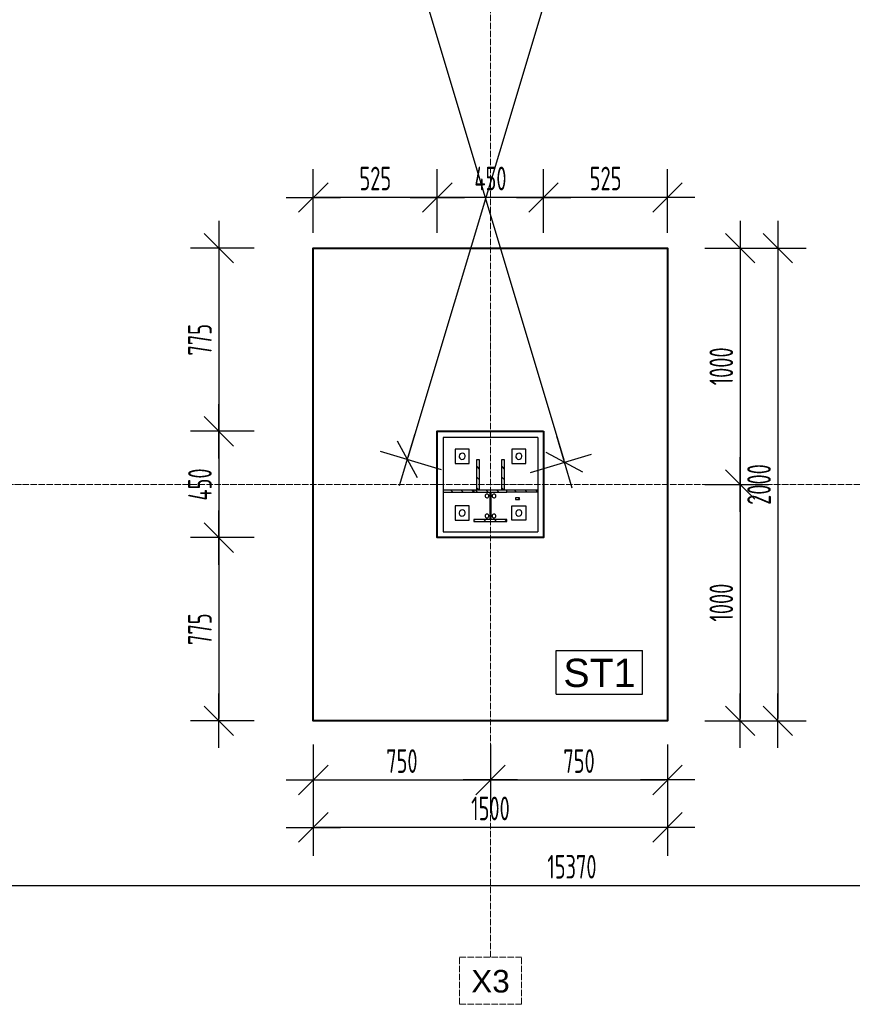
# Model space of a CAD drawing. Extents: x 68682 to 121374, y -47510 to -252.
# Tile 8 of 38: x 83599 to 87124, y -16920 to -12753. Entities that reach past the tile are written whole.
import ezdxf

# ---------------------------------------------------------------- set-up
doc = ezdxf.new("R2010")
doc.units = 0
doc.header["$LTSCALE"] = 1.125
doc.linetypes.add('GCAD_ISO04W100', pattern=[30, 24, -3, 0, -3])
doc.layers.add('--K_Fundamenty_lawy_przekroj', color=41, linetype='Continuous', lineweight=40)
doc.layers.add('M_Osie', color=1, linetype='GCAD_ISO04W100', lineweight=15)
for name, color, linetype in [('--TW_Wymiary', 1, 'Continuous'), ('TS_INNE_OBIEKTY', 7, 'Continuous'), ('TS_LINIE_WIDOCZNE', 7, 'Continuous'), ('TS_OPISY', 7, 'Continuous'), ('TS_OPISY_LINIE', 7, 'Continuous'), ('TS_OPISY_RAMKA', 7, 'Continuous'), ('TS_WYPELNIENIE', 7, 'Continuous')]:
    doc.layers.add(name, color=color, linetype=linetype)
doc.styles.add('ARIAL', font='arial.ttf')
doc.styles.add('MCAD_TWYM', font='GENISO.SHX', dxfattribs={"width": 0.7})
doc.dimstyles.new('MCAD_KR_50 [mm]', dxfattribs={"dimscale": 5, "dimtxt": 20, "dimasz": 2, "dimexe": 24, "dimexo": 0, "dimgap": 0, "dimtad": 0, "dimdec": 1, "dimrnd": 0.5, "dimzin": 9, "dimdsep": 46, "dimtxsty": 'MCAD_TWYM', "dimblk": 'MC_WYM_KR', "dimcen": 0, "dimdle": 20, "dimclrd": 256, "dimclre": 256, "dimclrt": 7, "dimazin": 0, "dimtfac": 0.033333, "dimtdec": 1, "dimtmove": 0, "dimatfit": 3, "dimldrblk": 'MC_WYM_ST', "dimfxl": 30, "dimfxlon": 1, "dimtvp": 0.8, "dimtolj": 1, "dimarcsym": 0})

# ---------------------------------------------------------------- blocks, each defined once
blk = doc.blocks.new('MC_WYM_KR')
at = {"color": 7, "linetype": 'ByBlock'}
blk.add_line((6.24, 6.24), (-6.24, -6.24), dxfattribs=at)
at = {"linetype": 'ByBlock'}
blk.add_line((11.52, 0), (-11.52, 0), dxfattribs=at)
blk = doc.blocks.new('*D4551')
at = {"layer": '--TW_Wymiary', "lineweight": -2}
for p, q in [((85817.2, -13655.5), (85817.2, -13385.5)), ((86342.2, -13655.5), (86342.2, -13385.5)), ((86332.2, -13505.5), (85827.2, -13505.5))]:
    blk.add_line(p, q, dxfattribs=at)
at = {"layer": 'Defpoints', "color": 0}
for p in [(85817.2, -13505.5), (85817.2, -13720.5), (86342.2, -13720.5)]:
    blk.add_point(p, dxfattribs=at)
at = {"layer": '--TW_Wymiary', "linetype": 'ByBlock', "lineweight": -2, "xscale": 10, "yscale": 10, "zscale": 10, "rotation": 180}
blk.add_blockref('MC_WYM_KR', (85817.2, -13505.5), dxfattribs=at)
at = {"layer": '--TW_Wymiary', "linetype": 'ByBlock', "lineweight": -2, "xscale": 10, "yscale": 10, "zscale": 10}
blk.add_blockref('MC_WYM_KR', (86342.2, -13505.5), dxfattribs=at)
at = {"layer": '--TW_Wymiary', "color": 7, "insert": (86079.7, -13425.5), "char_height": 100, "attachment_point": 5, "style": 'MCAD_TWYM'}
blk.add_mtext('\\A1;525', dxfattribs=at)
blk = doc.blocks.new('MC_WYM_ST')
blk.add_solid([(0, 0), (-14.68, 3), (-14.68, -3), (0, 0)])
blk = doc.blocks.new('*D4552')
at = {"layer": '--TW_Wymiary', "lineweight": -2}
for p, q in [((85367.2, -13655.5), (85367.2, -13385.5)), ((85817.2, -13655.5), (85817.2, -13385.5)), ((85807.2, -13505.5), (85377.2, -13505.5))]:
    blk.add_line(p, q, dxfattribs=at)
at = {"layer": 'Defpoints', "color": 0}
for p in [(85367.2, -13505.5), (85367.2, -13720.5), (85817.2, -13720.5)]:
    blk.add_point(p, dxfattribs=at)
at = {"layer": '--TW_Wymiary', "linetype": 'ByBlock', "lineweight": -2, "xscale": 10, "yscale": 10, "zscale": 10, "rotation": 180}
blk.add_blockref('MC_WYM_KR', (85367.2, -13505.5), dxfattribs=at)
at = {"layer": '--TW_Wymiary', "linetype": 'ByBlock', "lineweight": -2, "xscale": 10, "yscale": 10, "zscale": 10}
blk.add_blockref('MC_WYM_KR', (85817.2, -13505.5), dxfattribs=at)
at = {"layer": '--TW_Wymiary', "color": 7, "insert": (85592.2, -13425.5), "char_height": 100, "attachment_point": 5, "style": 'MCAD_TWYM'}
blk.add_mtext('\\A1;450', dxfattribs=at)
blk = doc.blocks.new('*D4553')
at = {"layer": '--TW_Wymiary', "lineweight": -2}
for p, q in [((84842.2, -13655.5), (84842.2, -13385.5)), ((85367.2, -13655.5), (85367.2, -13385.5)), ((85357.2, -13505.5), (84852.2, -13505.5))]:
    blk.add_line(p, q, dxfattribs=at)
at = {"layer": 'Defpoints', "color": 0}
for p in [(84842.2, -13505.5), (84842.2, -13720.5), (85367.2, -13720.5)]:
    blk.add_point(p, dxfattribs=at)
at = {"layer": '--TW_Wymiary', "linetype": 'ByBlock', "lineweight": -2, "xscale": 10, "yscale": 10, "zscale": 10, "rotation": 180}
blk.add_blockref('MC_WYM_KR', (84842.2, -13505.5), dxfattribs=at)
at = {"layer": '--TW_Wymiary', "linetype": 'ByBlock', "lineweight": -2, "xscale": 10, "yscale": 10, "zscale": 10}
blk.add_blockref('MC_WYM_KR', (85367.2, -13505.5), dxfattribs=at)
at = {"layer": '--TW_Wymiary', "color": 7, "insert": (85104.7, -13425.5), "char_height": 100, "attachment_point": 5, "style": 'MCAD_TWYM'}
blk.add_mtext('\\A1;525', dxfattribs=at)
blk = doc.blocks.new('*D4554')
at = {"layer": '--TW_Wymiary', "lineweight": -2}
for p, q in [((84592.2, -13720.5), (84322.2, -13720.5)), ((84442.2, -13730.5), (84442.2, -14485.5)), ((84592.2, -14495.5), (84322.2, -14495.5))]:
    blk.add_line(p, q, dxfattribs=at)
at = {"layer": 'Defpoints', "color": 0}
for p in [(84842.2, -13720.5), (84442.2, -14495.5), (84839.7, -14495.5)]:
    blk.add_point(p, dxfattribs=at)
at = {"layer": '--TW_Wymiary', "linetype": 'ByBlock', "lineweight": -2, "xscale": 10, "yscale": 10, "zscale": 10}
for p, rotation in [((84442.2, -13720.5), 90), ((84442.2, -14495.5), 270)]:
    blk.add_blockref('MC_WYM_KR', p, dxfattribs=dict(at, rotation=rotation))
at = {"layer": '--TW_Wymiary', "color": 7, "insert": (84362.2, -14108), "char_height": 100, "attachment_point": 5, "rotation": 90, "style": 'MCAD_TWYM'}
blk.add_mtext('\\A1;775', dxfattribs=at)
blk = doc.blocks.new('*D4555')
at = {"layer": '--TW_Wymiary', "lineweight": -2}
for p, q in [((84592.2, -14495.5), (84322.2, -14495.5)), ((84442.2, -14505.5), (84442.2, -14935.5)), ((84592.2, -14945.5), (84322.2, -14945.5))]:
    blk.add_line(p, q, dxfattribs=at)
at = {"layer": 'Defpoints', "color": 0}
for p in [(84839.7, -14495.5), (84442.2, -14945.5), (84842.2, -14945.5)]:
    blk.add_point(p, dxfattribs=at)
at = {"layer": '--TW_Wymiary', "linetype": 'ByBlock', "lineweight": -2, "xscale": 10, "yscale": 10, "zscale": 10}
for p, rotation in [((84442.2, -14495.5), 90), ((84442.2, -14945.5), 270)]:
    blk.add_blockref('MC_WYM_KR', p, dxfattribs=dict(at, rotation=rotation))
at = {"layer": '--TW_Wymiary', "color": 7, "insert": (84362.2, -14720.5), "char_height": 100, "attachment_point": 5, "rotation": 90, "style": 'MCAD_TWYM'}
blk.add_mtext('\\A1;450', dxfattribs=at)
blk = doc.blocks.new('*D4556')
at = {"layer": '--TW_Wymiary', "lineweight": -2}
for p, q in [((84592.2, -14945.5), (84322.2, -14945.5)), ((84442.2, -14955.5), (84442.2, -15710.5)), ((84592.2, -15720.5), (84322.2, -15720.5))]:
    blk.add_line(p, q, dxfattribs=at)
at = {"layer": 'Defpoints', "color": 0}
for p in [(84842.2, -14945.5), (84442.2, -15720.5), (84842.2, -15720.5)]:
    blk.add_point(p, dxfattribs=at)
at = {"layer": '--TW_Wymiary', "linetype": 'ByBlock', "lineweight": -2, "xscale": 10, "yscale": 10, "zscale": 10}
for p, rotation in [((84442.2, -14945.5), 90), ((84442.2, -15720.5), 270)]:
    blk.add_blockref('MC_WYM_KR', p, dxfattribs=dict(at, rotation=rotation))
at = {"layer": '--TW_Wymiary', "color": 7, "insert": (84362.2, -15333), "char_height": 100, "attachment_point": 5, "rotation": 90, "style": 'MCAD_TWYM'}
blk.add_mtext('\\A1;775', dxfattribs=at)
blk = doc.blocks.new('*D4557')
at = {"layer": '--TW_Wymiary', "lineweight": -2}
for p, q in [((84842.2, -15821.1), (84842.2, -16091.1)), ((85592.2, -15821.1), (85592.2, -16091.1)), ((84852.2, -15971.1), (85582.2, -15971.1))]:
    blk.add_line(p, q, dxfattribs=at)
at = {"layer": 'Defpoints', "color": 0}
for p in [(84842.2, -15720.5), (85592.2, -15720.5), (85592.2, -15971.1)]:
    blk.add_point(p, dxfattribs=at)
at = {"layer": '--TW_Wymiary', "linetype": 'ByBlock', "lineweight": -2, "xscale": 10, "yscale": 10, "zscale": 10, "rotation": 180}
blk.add_blockref('MC_WYM_KR', (84842.2, -15971.1), dxfattribs=at)
at = {"layer": '--TW_Wymiary', "linetype": 'ByBlock', "lineweight": -2, "xscale": 10, "yscale": 10, "zscale": 10}
blk.add_blockref('MC_WYM_KR', (85592.2, -15971.1), dxfattribs=at)
at = {"layer": '--TW_Wymiary', "color": 7, "insert": (85217.2, -15891.1), "char_height": 100, "attachment_point": 5, "style": 'MCAD_TWYM'}
blk.add_mtext('\\A1;750', dxfattribs=at)
blk = doc.blocks.new('*D4558')
at = {"layer": '--TW_Wymiary', "lineweight": -2}
for p, q in [((85592.2, -15821.1), (85592.2, -16091.1)), ((86342.2, -15821.1), (86342.2, -16091.1)), ((85602.2, -15971.1), (86332.2, -15971.1))]:
    blk.add_line(p, q, dxfattribs=at)
at = {"layer": 'Defpoints', "color": 0}
for p in [(85592.2, -15720.5), (86342.2, -15720.5), (86342.2, -15971.1)]:
    blk.add_point(p, dxfattribs=at)
at = {"layer": '--TW_Wymiary', "linetype": 'ByBlock', "lineweight": -2, "xscale": 10, "yscale": 10, "zscale": 10, "rotation": 180}
blk.add_blockref('MC_WYM_KR', (85592.2, -15971.1), dxfattribs=at)
at = {"layer": '--TW_Wymiary', "linetype": 'ByBlock', "lineweight": -2, "xscale": 10, "yscale": 10, "zscale": 10}
blk.add_blockref('MC_WYM_KR', (86342.2, -15971.1), dxfattribs=at)
at = {"layer": '--TW_Wymiary', "color": 7, "insert": (85967.2, -15891.1), "char_height": 100, "attachment_point": 5, "style": 'MCAD_TWYM'}
blk.add_mtext('\\A1;750', dxfattribs=at)
blk = doc.blocks.new('*D4559')
at = {"layer": '--TW_Wymiary', "lineweight": -2}
for p, q in [((84842.2, -16021.6), (84842.2, -16291.6)), ((86342.2, -16021.6), (86342.2, -16291.6)), ((86332.2, -16171.6), (84852.2, -16171.6))]:
    blk.add_line(p, q, dxfattribs=at)
at = {"layer": 'Defpoints', "color": 0}
for p in [(84842.2, -15720.5), (86342.2, -15720.5), (84842.2, -16171.6)]:
    blk.add_point(p, dxfattribs=at)
at = {"layer": '--TW_Wymiary', "linetype": 'ByBlock', "lineweight": -2, "xscale": 10, "yscale": 10, "zscale": 10, "rotation": 180}
blk.add_blockref('MC_WYM_KR', (84842.2, -16171.6), dxfattribs=at)
at = {"layer": '--TW_Wymiary', "linetype": 'ByBlock', "lineweight": -2, "xscale": 10, "yscale": 10, "zscale": 10}
blk.add_blockref('MC_WYM_KR', (86342.2, -16171.6), dxfattribs=at)
at = {"layer": '--TW_Wymiary', "color": 7, "insert": (85592.2, -16091.6), "char_height": 100, "attachment_point": 5, "style": 'MCAD_TWYM'}
blk.add_mtext('\\A1;1500', dxfattribs=at)
blk = doc.blocks.new('*D4560')
at = {"layer": '--TW_Wymiary', "lineweight": -2}
for p, q in [((86499.6, -13720.5), (86769.6, -13720.5)), ((86649.6, -13730.5), (86649.6, -14710.5)), ((86499.6, -14720.5), (86769.6, -14720.5))]:
    blk.add_line(p, q, dxfattribs=at)
at = {"layer": 'Defpoints', "color": 0}
for p in [(86342.2, -13720.5), (86342.2, -14720.5), (86649.6, -14720.5)]:
    blk.add_point(p, dxfattribs=at)
at = {"layer": '--TW_Wymiary', "linetype": 'ByBlock', "lineweight": -2, "xscale": 10, "yscale": 10, "zscale": 10}
for p, rotation in [((86649.6, -13720.5), 90), ((86649.6, -14720.5), 270)]:
    blk.add_blockref('MC_WYM_KR', p, dxfattribs=dict(at, rotation=rotation))
at = {"layer": '--TW_Wymiary', "color": 7, "insert": (86569.6, -14220.5), "char_height": 100, "attachment_point": 5, "rotation": 90, "style": 'MCAD_TWYM'}
blk.add_mtext('\\A1;1000', dxfattribs=at)
blk = doc.blocks.new('*D4561')
at = {"layer": '--TW_Wymiary', "lineweight": -2}
for p, q in [((86499.6, -14720.5), (86769.6, -14720.5)), ((86649.6, -14730.5), (86649.6, -15710.5)), ((86499.6, -15720.5), (86769.6, -15720.5))]:
    blk.add_line(p, q, dxfattribs=at)
at = {"layer": 'Defpoints', "color": 0}
for p in [(86342.2, -14720.5), (86342.2, -15720.5), (86649.6, -15720.5)]:
    blk.add_point(p, dxfattribs=at)
at = {"layer": '--TW_Wymiary', "linetype": 'ByBlock', "lineweight": -2, "xscale": 10, "yscale": 10, "zscale": 10}
for p, rotation in [((86649.6, -14720.5), 90), ((86649.6, -15720.5), 270)]:
    blk.add_blockref('MC_WYM_KR', p, dxfattribs=dict(at, rotation=rotation))
at = {"layer": '--TW_Wymiary', "color": 7, "insert": (86569.6, -15220.5), "char_height": 100, "attachment_point": 5, "rotation": 90, "style": 'MCAD_TWYM'}
blk.add_mtext('\\A1;1000', dxfattribs=at)
blk = doc.blocks.new('*D4562')
at = {"layer": '--TW_Wymiary', "lineweight": -2}
for p, q in [((86659.4, -13720.5), (86929.4, -13720.5)), ((86809.4, -13730.5), (86809.4, -15710.5)), ((86659.4, -15720.5), (86929.4, -15720.5))]:
    blk.add_line(p, q, dxfattribs=at)
at = {"layer": 'Defpoints', "color": 0}
for p in [(86392.2, -13720.5), (86392.2, -15720.5), (86809.4, -15720.5)]:
    blk.add_point(p, dxfattribs=at)
at = {"layer": '--TW_Wymiary', "linetype": 'ByBlock', "lineweight": -2, "xscale": 10, "yscale": 10, "zscale": 10}
for p, rotation in [((86809.4, -13720.5), 90), ((86809.4, -15720.5), 270)]:
    blk.add_blockref('MC_WYM_KR', p, dxfattribs=dict(at, rotation=rotation))
at = {"layer": '--TW_Wymiary', "color": 7, "insert": (86729.4, -14720.5), "char_height": 100, "attachment_point": 5, "rotation": 90, "style": 'MCAD_TWYM'}
blk.add_mtext('\\A1;2000', dxfattribs=at)
blk = doc.blocks.new('*D4649')
at = {"layer": '--TW_Wymiary', "lineweight": -2}
for p, q in [((82162.1, -2669.5), (82420.7, -2591.9)), ((82308.6, -2636), (85902.9, -14616.8)), ((85762.1, -14669.5), (86020.7, -14591.9))]:
    blk.add_line(p, q, dxfattribs=at)
at = {"layer": 'Defpoints', "color": 0}
for p in [(81992.2, -2720.5), (85905.8, -14626.4), (85592.2, -14720.5)]:
    blk.add_point(p, dxfattribs=at)
at = {"layer": '--TW_Wymiary', "linetype": 'ByBlock', "lineweight": -2, "xscale": 10, "yscale": 10, "zscale": 10}
for p, rotation in [((82305.8, -2626.4), 106.6992442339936), ((85905.8, -14626.4), 286.6992442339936)]:
    blk.add_blockref('MC_WYM_KR', p, dxfattribs=dict(at, rotation=rotation))
at = {"layer": '--TW_Wymiary', "color": 7, "insert": (84182.4, -8603.4), "char_height": 100, "attachment_point": 5, "rotation": 286.6992, "style": 'MCAD_TWYM'}
blk.add_mtext('\\A1;12528', dxfattribs=at)
blk = doc.blocks.new('*D4650')
at = {"layer": '--TW_Wymiary', "lineweight": -2}
for p, q in [((88984.6, -2658.2), (88726, -2580.6)), ((85243.8, -14605.5), (88838.1, -2624.7)), ((85384.6, -14658.2), (85126, -14580.6))]:
    blk.add_line(p, q, dxfattribs=at)
at = {"layer": 'Defpoints', "color": 0}
for p in [(88840.9, -2615.1), (89192.2, -2720.5), (85592.2, -14720.5)]:
    blk.add_point(p, dxfattribs=at)
at = {"layer": '--TW_Wymiary', "linetype": 'ByBlock', "lineweight": -2, "xscale": 10, "yscale": 10, "zscale": 10}
for p, rotation in [((88840.9, -2615.1), 73.30075576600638), ((85240.9, -14615.1), 253.3007557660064)]:
    blk.add_blockref('MC_WYM_KR', p, dxfattribs=dict(at, rotation=rotation))
at = {"layer": '--TW_Wymiary', "color": 7, "insert": (86964.3, -8592.1), "char_height": 100, "attachment_point": 5, "rotation": 73.3008, "style": 'MCAD_TWYM'}
blk.add_mtext('\\A1;12528', dxfattribs=at)
blk = doc.blocks.new('*D4652')
at = {"layer": '--TW_Wymiary', "lineweight": -2}
for p, q in [((78252.2, -16268.2), (78252.2, -16538.2)), ((93622.2, -16268.2), (93622.2, -16538.2)), ((78262.2, -16418.2), (93612.2, -16418.2))]:
    blk.add_line(p, q, dxfattribs=at)
at = {"layer": 'Defpoints', "color": 0}
for p in [(78252.2, -16171.6), (93622.2, -16171.6), (93622.2, -16418.2)]:
    blk.add_point(p, dxfattribs=at)
at = {"layer": '--TW_Wymiary', "linetype": 'ByBlock', "lineweight": -2, "xscale": 10, "yscale": 10, "zscale": 10, "rotation": 180}
blk.add_blockref('MC_WYM_KR', (78252.2, -16418.2), dxfattribs=at)
at = {"layer": '--TW_Wymiary', "linetype": 'ByBlock', "lineweight": -2, "xscale": 10, "yscale": 10, "zscale": 10}
blk.add_blockref('MC_WYM_KR', (93622.2, -16418.2), dxfattribs=at)
at = {"layer": '--TW_Wymiary', "color": 7, "insert": (85937.2, -16338.2), "char_height": 100, "attachment_point": 5, "style": 'MCAD_TWYM'}
blk.add_mtext('\\A1;15370', dxfattribs=at)

msp = doc.modelspace()

# ---------------------------------------------------------------- hatches: boundary and pattern name
at = {"layer": 'TS_WYPELNIENIE', "linetype": 'Continuous'}
h = msp.add_hatch(dxfattribs=at)
h.set_pattern_fill('', color=256, scale=10, angle=270, style=0, pattern_type=0)
h.set_pattern_definition([(315, (85544.74, -14744.804), (22.451, 22.451), [])])
h.paths.add_polyline_path([(85534.74, -14744.8), (85544.74, -14744.8), (85544.74, -14614.81), (85534.74, -14614.81)])
h = msp.add_hatch(dxfattribs=at)
h.set_pattern_fill('', color=256, scale=10, angle=270, style=0, pattern_type=0)
h.set_pattern_definition([(315, (85649.74, -14744.804), (22.451, 22.451), [])])
h.paths.add_polyline_path([(85639.74, -14744.8), (85649.74, -14744.8), (85649.74, -14614.81), (85639.74, -14614.81)])
h = msp.add_hatch(dxfattribs=at)
h.set_pattern_fill('', color=256, scale=10, angle=270, style=0, pattern_type=0)
h.set_pattern_definition([(315, (85522.24, -14753.294), (22.451, 22.451), [])])
h.paths.add_polyline_path([(85392.24, -14753.29), (85522.24, -14753.29), (85522.24, -14743.29), (85392.24, -14743.29)])
h = msp.add_hatch(dxfattribs=at)
h.set_pattern_fill('', color=256, scale=10, angle=270, style=0, pattern_type=0)
h.set_pattern_definition([(315, (85662.24, -14877.804), (22.4506, 22.4506), [])])
h.paths.add_polyline_path([(85522.24, -14877.8), (85662.24, -14877.8), (85662.24, -14869.3), (85594.99, -14869.3), (85594.99, -14753.3), (85662.24, -14753.3), (85662.24, -14744.8), (85522.24, -14744.8), (85522.24, -14753.3), (85589.49, -14753.3), (85589.49, -14869.3), (85522.24, -14869.3)])
h = msp.add_hatch(dxfattribs=at)
h.set_pattern_fill('', color=256, scale=10, angle=270, style=0, pattern_type=0)
h.set_pattern_definition([(315, (85792.235, -14753.294), (22.451, 22.451), [])])
h.paths.add_polyline_path([(85662.24, -14753.29), (85792.23, -14753.29), (85792.23, -14743.29), (85662.24, -14743.29)])
h = msp.add_hatch(dxfattribs=at)
h.set_pattern_fill('', color=256, scale=10, angle=270, style=0, pattern_type=0)
h.set_pattern_definition([(315, (85715.42, -14783.344), (22.45, 22.45), [])])
h.paths.add_polyline_path([(85698.26, -14783.3), (85715.42, -14783.34), (85715.62, -14777.34), (85698.26, -14777.3)])

# ---------------------------------------------------------------- linework, layer by layer
at = {"layer": '--K_Fundamenty_lawy_przekroj'}
for points in [[(84842.24, -13720.47), (86342.24, -13720.47), (86342.24, -15720.47), (84842.24, -15720.47)], [(85817.24, -14495.47), (85817.24, -14945.47), (85367.24, -14945.47), (85367.24, -14495.47)]]:
    msp.add_lwpolyline(points, close=True, dxfattribs=at)
at = {"layer": 'M_Osie'}
for p, q in [((85592.24, -16720.47), (85592.24, -720.47)), ((76502.24, -14720.47), (95372.24, -14720.47)), ((85460.75, -16720.47), (85723.73, -16720.47)), ((85460.75, -16920.47), (85460.75, -16720.47)), ((85723.73, -16920.47), (85723.73, -16720.47)), ((85460.75, -16920.47), (85723.73, -16920.47))]:
    msp.add_line(p, q, dxfattribs=at)
at = {"layer": 'TS_INNE_OBIEKTY', "color": 253, "linetype": 'Continuous'}
for p, q in [((85534.74, -14744.8), (85534.74, -14614.81)), ((85534.74, -14614.81), (85544.74, -14614.81)), ((85544.74, -14614.81), (85544.74, -14744.8)), ((85639.74, -14744.8), (85639.74, -14614.81)), ((85639.74, -14614.81), (85649.74, -14614.81)), ((85649.74, -14614.81), (85649.74, -14744.8)), ((85392.24, -14743.29), (85522.24, -14743.29)), ((85392.24, -14743.29), (85392.24, -14753.29)), ((85522.24, -14753.29), (85522.24, -14743.29)), ((85662.24, -14744.8), (85522.24, -14744.8)), ((85522.24, -14744.8), (85522.24, -14753.3)), ((85544.74, -14744.8), (85534.74, -14744.8)), ((85649.74, -14744.8), (85639.74, -14744.8)), ((85662.24, -14753.29), (85662.24, -14743.29)), ((85662.24, -14743.29), (85792.23, -14743.29)), ((85662.24, -14753.3), (85662.24, -14744.8)), ((85792.23, -14743.29), (85792.23, -14753.29)), ((85392.24, -14753.29), (85522.24, -14753.29)), ((85522.24, -14753.3), (85589.49, -14753.3)), ((85589.49, -14753.3), (85589.49, -14869.3)), ((85594.99, -14869.3), (85594.99, -14753.3)), ((85594.99, -14753.3), (85662.24, -14753.3)), ((85792.23, -14753.29), (85662.24, -14753.29)), ((85698.26, -14777.3), (85698.26, -14783.3)), ((85715.62, -14777.34), (85698.26, -14777.3)), ((85698.26, -14783.3), (85715.42, -14783.34)), ((85715.42, -14783.34), (85715.62, -14777.34)), ((85589.49, -14869.3), (85522.24, -14869.3)), ((85522.24, -14869.3), (85522.24, -14877.8)), ((85662.24, -14869.3), (85594.99, -14869.3)), ((85662.24, -14877.8), (85662.24, -14869.3)), ((85522.24, -14877.8), (85662.24, -14877.8))]:
    msp.add_line(p, q, dxfattribs=at)
for centre, radius, start, end in [((85472.24, -14601.14), 13, 18, 198), ((85472.24, -14601.14), 13, 18, 198), ((85472.24, -14601.14), 13, 198, 18), ((85472.24, -14601.14), 13, 198, 18), ((85712.24, -14601.14), 13, 18, 198), ((85712.24, -14601.14), 13, 18, 198), ((85712.24, -14601.14), 13, 198, 18), ((85712.24, -14601.14), 13, 198, 18), ((85577.24, -14768.8), 8, 108, 288), ((85577.24, -14768.8), 8, 108, 288), ((85577.24, -14768.8), 8, 288, 108), ((85577.24, -14768.8), 8, 288, 108), ((85607.24, -14768.8), 8, 108, 288), ((85607.24, -14768.8), 8, 108, 288), ((85607.24, -14768.8), 8, 288, 108), ((85607.24, -14768.8), 8, 288, 108), ((85472.24, -14841.14), 13, 18, 198), ((85472.24, -14841.14), 13, 18, 198), ((85712.24, -14841.14), 13, 18, 198), ((85712.24, -14841.14), 13, 18, 198), ((85472.24, -14841.14), 13, 198, 18), ((85472.24, -14841.14), 13, 198, 18), ((85577.24, -14853.8), 8, 108, 288), ((85577.24, -14853.8), 8, 108, 288), ((85577.24, -14853.8), 8, 288, 108), ((85577.24, -14853.8), 8, 288, 108), ((85607.24, -14853.8), 8, 108, 288), ((85607.24, -14853.8), 8, 108, 288), ((85607.24, -14853.8), 8, 288, 108), ((85607.24, -14853.8), 8, 288, 108), ((85712.24, -14841.14), 13, 198, 18), ((85712.24, -14841.14), 13, 198, 18)]:
    msp.add_arc(centre, radius, start, end, dxfattribs=at)
at = {"layer": 'TS_LINIE_WIDOCZNE', "color": 253, "linetype": 'Continuous'}
for p, q in [((85792.24, -14521.14), (85392.24, -14521.14)), ((85392.24, -14521.14), (85392.24, -14743.29)), ((85792.24, -14521.14), (85792.24, -14743.29)), ((85502.24, -14571.14), (85442.24, -14571.14)), ((85442.24, -14571.14), (85442.24, -14631.14)), ((85502.24, -14631.14), (85502.24, -14571.14)), ((85682.24, -14571.14), (85682.24, -14631.14)), ((85742.24, -14571.14), (85682.24, -14571.14)), ((85742.24, -14631.14), (85742.24, -14571.14)), ((85442.24, -14631.14), (85502.24, -14631.14)), ((85682.24, -14631.14), (85742.24, -14631.14)), ((85392.24, -14753.29), (85392.24, -14921.14)), ((85792.24, -14753.29), (85792.24, -14921.14)), ((85502.24, -14811.14), (85442.24, -14811.14)), ((85442.24, -14811.14), (85442.24, -14871.14)), ((85502.24, -14871.14), (85502.24, -14811.14)), ((85682.24, -14871.14), (85682.24, -14811.14)), ((85682.24, -14811.14), (85742.24, -14811.14)), ((85742.24, -14811.14), (85742.24, -14871.14)), ((85442.24, -14871.14), (85502.24, -14871.14)), ((85742.24, -14871.14), (85682.24, -14871.14)), ((85392.24, -14921.14), (85792.24, -14921.14))]:
    msp.add_line(p, q, dxfattribs=at)
at = {"layer": 'TS_OPISY_RAMKA', "linetype": 'Continuous'}
for p, q in [((85871.01, -15422.4), (86236.56, -15422.4)), ((85871.01, -15607.4), (85871.01, -15422.4)), ((86236.56, -15607.4), (86236.56, -15422.4)), ((85871.01, -15607.4), (86236.56, -15607.4))]:
    msp.add_line(p, q, dxfattribs=at)

# ---------------------------------------------------------------- texts
at = {"layer": 'M_Osie', "style": 'ARIAL'}
msp.add_text('X3', height=95.508, dxfattribs=at).set_placement((85510.75, -16870.47))

# ---------------------------------------------------------------- dimensions: what is measured, and where the dimension line sits
at = {"layer": '--TW_Wymiary'}
for p1, p2, distance, picture, middle in [((81992.24, -2720.47), (85592.24, -14720.47), 327.32, '*D4649', (84182.38, -8603.42)), ((85592.24, -14720.47), (89192.24, -2720.47), 366.77, '*D4650', (86964.31, -8592.09))]:
    dim = msp.add_aligned_dim(p1=p1, p2=p2, distance=distance, dimstyle='MCAD_KR_50 [mm]', override={"dimrnd": 1, "dimtxsty": 'MCAD_TWYM', "dimldrblk": 'MC_WYM_ST'}, dxfattribs=at)
    dim.commit()
    dim.dimension.update_dxf_attribs({"geometry": picture, "text_midpoint": middle})
for base, p1, p2, picture, middle in [((84842.24, -13505.47), (85367.24, -13720.47), (84842.24, -13720.47), '*D4553', (85104.74, -13425.47)), ((85367.24, -13505.47), (85817.24, -13720.47), (85367.24, -13720.47), '*D4552', (85592.24, -13425.47)), ((84842.24, -16171.6), (86342.24, -15720.47), (84842.24, -15720.47), '*D4559', (85592.24, -16091.6)), ((86342.24, -15971.14), (85592.24, -15720.47), (86342.24, -15720.47), '*D4558', (85967.24, -15891.14))]:
    dim = msp.add_linear_dim(base=base, p1=p1, p2=p2, dimstyle='MCAD_KR_50 [mm]', override={"dimtmove": 1}, dxfattribs=at)
    dim.commit()
    dim.dimension.update_dxf_attribs({"geometry": picture, "text_midpoint": middle})
for base, p1, p2, picture, middle in [((85817.24, -13505.47), (86342.24, -13720.47), (85817.24, -13720.47), '*D4551', (86079.74, -13425.47)), ((85592.24, -15971.14), (84842.24, -15720.47), (85592.24, -15720.47), '*D4557', (85217.24, -15891.14)), ((93622.24, -16418.16), (78252.24, -16171.6), (93622.24, -16171.6), '*D4652', (85937.24, -16338.16))]:
    dim = msp.add_linear_dim(base=base, p1=p1, p2=p2, dimstyle='MCAD_KR_50 [mm]', dxfattribs=at)
    dim.commit()
    dim.dimension.update_dxf_attribs({"geometry": picture, "text_midpoint": middle})
for base, p1, p2, picture, middle in [((84442.24, -14495.47), (84842.24, -13720.47), (84839.74, -14495.47), '*D4554', (84362.24, -14107.97)), ((86649.58, -14720.47), (86342.24, -13720.47), (86342.24, -14720.47), '*D4560', (86569.58, -14220.47)), ((86809.43, -15720.47), (86392.24, -13720.47), (86392.24, -15720.47), '*D4562', (86729.43, -14720.47)), ((86649.58, -15720.47), (86342.24, -14720.47), (86342.24, -15720.47), '*D4561', (86569.58, -15220.47))]:
    dim = msp.add_linear_dim(base=base, p1=p1, p2=p2, angle=270, dimstyle='MCAD_KR_50 [mm]', dxfattribs=at)
    dim.commit()
    dim.dimension.update_dxf_attribs({"geometry": picture, "text_midpoint": middle})
for base, p1, p2, picture, middle in [((84442.24, -14945.47), (84839.74, -14495.47), (84842.24, -14945.47), '*D4555', (84362.24, -14720.47)), ((84442.24, -15720.47), (84842.24, -14945.47), (84842.24, -15720.47), '*D4556', (84362.24, -15332.97))]:
    dim = msp.add_linear_dim(base=base, p1=p1, p2=p2, angle=270, dimstyle='MCAD_KR_50 [mm]', override={"dimtmove": 1}, dxfattribs=at)
    dim.commit()
    dim.dimension.update_dxf_attribs({"geometry": picture, "text_midpoint": middle})

# ---------------------------------------------------------------- next in the draw order: wipeouts: each hides what was drawn before it
msp.add_wipeout([(86206.56, -15577.4), (86206.56, -15452.4), (85901.01, -15452.4), (85901.01, -15577.4)]).dxf.layer = 'TS_OPISY_LINIE'

# ---------------------------------------------------------------- next in the draw order: wipeouts: each hides what was drawn before it
msp.add_wipeout([(86206.56, -15577.4), (86206.56, -15452.4), (85901.01, -15452.4), (85901.01, -15577.4)]).dxf.layer = 'TS_OPISY_LINIE'

# ---------------------------------------------------------------- next in the draw order: linework, layer by layer
at = {"layer": '--K_Fundamenty_lawy_przekroj'}
msp.add_lwpolyline([(86342.24, -13720.47), (86342.24, -15720.47), (84842.24, -15720.47), (84842.24, -13720.47)], close=True, dxfattribs=at)

# ---------------------------------------------------------------- next in the draw order: texts
at = {"layer": 'TS_OPISY', "style": 'ARIAL'}
msp.add_text('ST1', height=119.385, dxfattribs=at).set_placement((85901.01, -15577.4))

doc.saveas('drawing.dxf')
